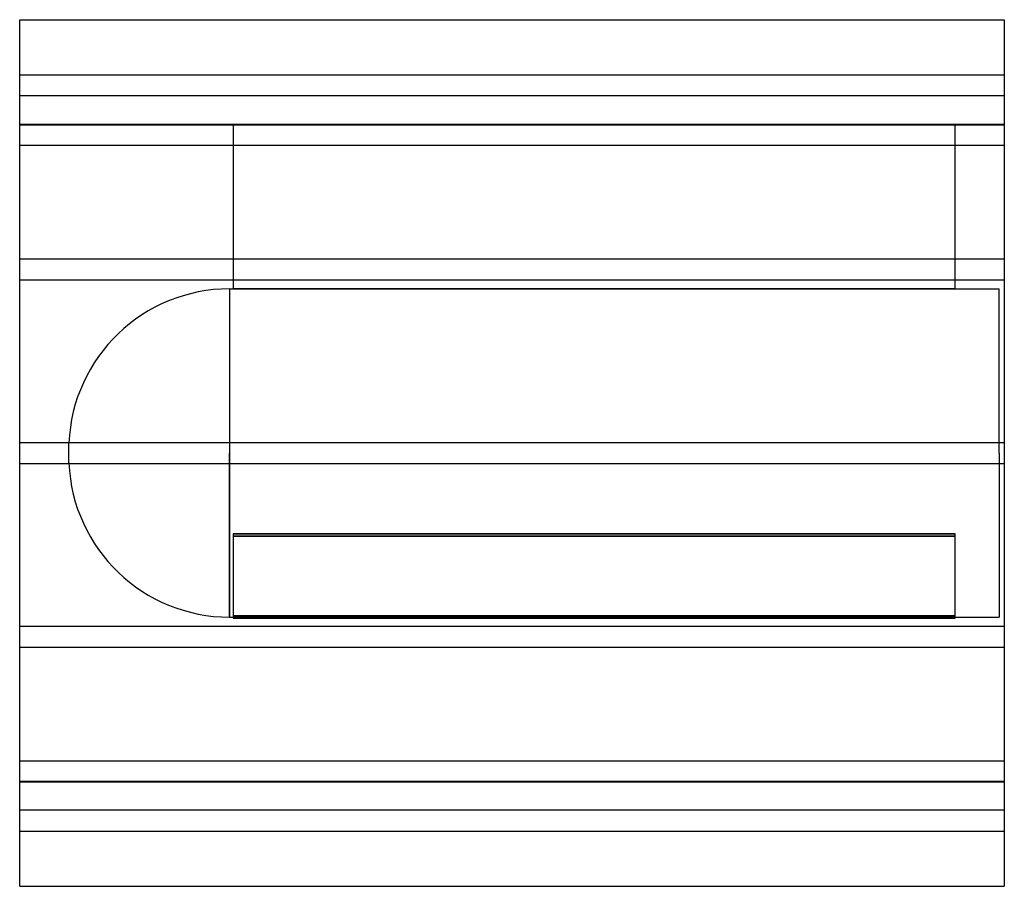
# Model space of a CAD drawing. Header units: millimetres. Extents: x -375 to 375, y -330 to 330.
import ezdxf

# ---------------------------------------------------------------- set-up
doc = ezdxf.new("R2010")
doc.units = ezdxf.units.MM
doc.layers.add('HIDDEN', color=7, linetype='Continuous')
doc.layers.add('THICK', color=7, linetype='Continuous')

msp = doc.modelspace()

# ---------------------------------------------------------------- linework, layer by layer
at = {"layer": 'HIDDEN'}
for p, q in [((-375, 288), (375, 288)), ((375, 272), (-375, 272)), ((-375, 250.49), (375, 250.49)), ((-375, 250.49), (375, 250.49)), ((-375, 250), (-212.5, 250)), ((337.5, 250), (-212.5, 250)), ((-212.5, 250), (-212.5, 125)), ((-212.5, 250), (-212.5, 250)), ((-212.5, 250), (337.5, 250)), ((337.5, 125), (337.5, 250)), ((337.5, 250), (337.5, 250)), ((337.5, 250), (375, 250)), ((-375, 234.49), (375, 234.49)), ((-375, 234.49), (375, 234.49)), ((-375, 148), (375, 148)), ((-375, 148), (375, 148)), ((-375, 132), (375, 132)), ((-375, 132), (375, 132)), ((-215.1, 125), (-215.1, 0)), ((-215.1, 125), (-212.5, 125)), ((-212.5, 125), (337.5, 125)), ((337.5, 125), (-212.5, 125)), ((337.5, 125), (371, 125)), ((371, 0), (371, 125)), ((-375, 8), (375, 8)), ((-375, 8), (375, 8)), ((-337.5, 0), (-337.5, 7.45)), ((-215.1, 0), (-215.1, -125)), ((371, 0), (371, -125)), ((-337.5, -7.45), (-337.5, 0)), ((-215.1, -125), (-215.1, 0)), ((-375, -8), (375, -8)), ((-375, -8), (375, -8)), ((337.5, -61.63), (-212.5, -61.63)), ((-212.5, -61.63), (337.5, -61.63)), ((-212.5, -61.63), (-212.5, -124.13)), ((-212.5, -63.36), (337.5, -63.36)), ((337.5, -63.36), (-212.5, -63.36)), ((337.5, -124.13), (337.5, -61.63)), ((-215.1, -125), (371, -125)), ((-212.5, -124.13), (337.5, -124.13)), ((-212.5, -124.13), (-212.5, -125.87)), ((337.5, -124.13), (-212.5, -124.13)), ((337.5, -125.87), (-212.5, -125.87)), ((-212.5, -125.87), (337.5, -125.87)), ((337.5, -125.87), (337.5, -124.13)), ((-375, -132), (375, -132)), ((-375, -132), (375, -132)), ((-375, -148), (375, -148)), ((-375, -148), (375, -148)), ((-375, -234.49), (375, -234.49)), ((-375, -234.49), (375, -234.49)), ((-375, -250), (375, -250)), ((-375, -250.49), (375, -250.49)), ((-375, -250.49), (375, -250.49)), ((375, -272), (-375, -272)), ((-375, -288), (375, -288))]:
    msp.add_line(p, q, dxfattribs=at)
for centre, start, end in [((-215.1, 2.5), 89.99998, 177.68475), ((-215.1, -2.5), 182.31525, 270.00002)]:
    msp.add_arc(centre, 122.5, start, end, dxfattribs=at)
at = {"layer": 'THICK'}
for p, q in [((-375, 0), (-375, 330)), ((-375, 330), (375, 330)), ((375, 330), (375, 0)), ((375, 0), (375, -330)), ((-375, -330), (-375, 0)), ((-375, -330), (375, -330))]:
    msp.add_line(p, q, dxfattribs=at)

doc.saveas('drawing.dxf')
